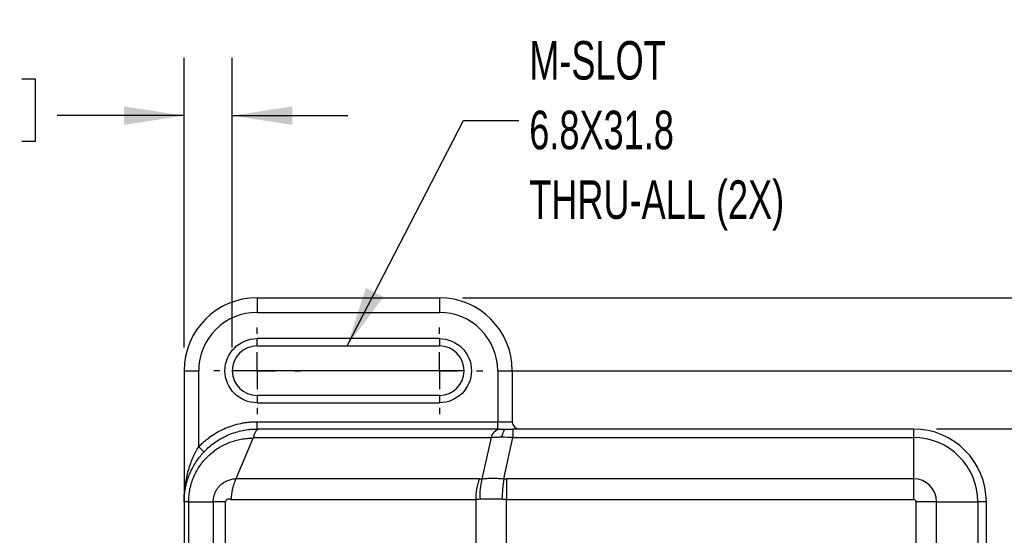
# Model space of a CAD drawing. Header units: millimetres. Extents: x 16 to 683, y 16 to 524.
# Tile 4 of 7: x 293 to 428, y 235 to 306. Entities that reach past the tile are written whole.
import ezdxf

# ---------------------------------------------------------------- set-up
doc = ezdxf.new("R2010")
doc.units = ezdxf.units.MM
doc.header["$LTSCALE"] = 2.5
doc.linetypes.add('CENTERX2', pattern=[20.32, 12.7, -2.54, 2.54, -2.54])
doc.layers.add('CENTER', color=40, linetype='CENTERX2')
doc.layers.add('DIMENSIONS', color=140, linetype='Continuous', lineweight=25)
doc.styles.add('SLDTEXTSTYLE0', font='TXT', dxfattribs={"width": 0.7})
doc.dimstyles.new('SLDDIMSTYLE0', dxfattribs={"dimtxt": 5.39502, "dimasz": 8.255, "dimexe": 0, "dimexo": 0.0625, "dimgap": 1.348755, "dimtad": 0, "dimtih": 1, "dimtoh": 1, "dimrnd": 1e-09, "dimzin": 12, "dimdsep": 46, "dimtxsty": 'SLDTEXTSTYLE0', "dimsah": 1, "dimcen": 0.09, "dimadec": 0, "dimazin": 3, "dimtfac": 1, "dimtmove": 0, "dimatfit": 0, "dimfxl": 0, "dimfrac": 2, "dimtolj": 1, "dimtzin": 12, "dimarcsym": 0})
doc.dimstyles.new('SLDDIMSTYLE1', dxfattribs={"dimtxt": 5.39502, "dimasz": 8.255, "dimexe": 0, "dimexo": 0.0625, "dimgap": 1.348755, "dimtad": 0, "dimtih": 1, "dimtoh": 1, "dimrnd": 1e-09, "dimzin": 4, "dimdsep": 46, "dimtxsty": 'SLDTEXTSTYLE0', "dimsah": 1, "dimcen": 0.09, "dimadec": 0, "dimazin": 1, "dimtfac": 1, "dimtofl": 0, "dimtmove": 0, "dimatfit": 3, "dimfxl": 0, "dimfrac": 2, "dimtolj": 1, "dimtzin": 12, "dimarcsym": 0})
doc.dimstyles.new('SLDDIMSTYLE3', dxfattribs={"dimtxt": 0.18, "dimasz": 8.255, "dimexe": 0, "dimexo": 0.0625, "dimgap": 0, "dimtad": 0, "dimtih": 1, "dimtoh": 1, "dimdec": 0, "dimrnd": 1e-09, "dimzin": 0, "dimdsep": 46, "dimtxsty": 'Standard', "dimsah": 1, "dimcen": 0.09, "dimadec": 0, "dimazin": 0, "dimtfac": 8.255, "dimtdec": 0, "dimtofl": 0, "dimtmove": 0, "dimatfit": 3, "dimfxl": 0, "dimfrac": 2, "dimtolj": 1, "dimtzin": 0, "dimarcsym": 0})

# ---------------------------------------------------------------- blocks, each defined once
blk = doc.blocks.new('_D')
at = {"layer": 'DIMENSIONS'}
for p, q in [((315.86, 261.14), (315.86, 300.91)), ((322.46, 261.14), (322.46, 300.91)), ((277.59, 298.01), (275.78, 298.01)), ((275.78, 298.01), (275.78, 289.44)), ((293.62, 298.01), (295.43, 298.01)), ((295.43, 298.01), (295.43, 289.44)), ((315.86, 292.97), (298.45, 292.97)), ((322.46, 292.97), (338.33, 292.97)), ((275.78, 289.44), (277.59, 289.44)), ((295.43, 289.44), (293.62, 289.44))]:
    blk.add_line(p, q, dxfattribs=at)
for points in [[(315.86, 292.97), (307.6, 294.24), (307.6, 291.7)], [(322.46, 292.97), (330.71, 291.7), (330.71, 294.24)]]:
    blk.add_solid(points, dxfattribs=at)
at = {"layer": 'DIMENSIONS', "char_height": 5.292, "attachment_point": 1, "style": 'SLDTEXTSTYLE0'}
for s, insert in [('6.6', (279.83, 306.04)), ('0.26', (277.59, 296.26)), ('TYP.', (277.85, 286.48))]:
    blk.add_mtext(s, dxfattribs=dict(at, insert=insert))
blk = doc.blocks.new('_D_1')
at = {"layer": 'DIMENSIONS'}
for p, q in [((419.03, 249.97), (507.91, 249.97)), ((499.98, 249.97), (499.98, 222.05)), ((491.96, 212.27), (490.15, 212.27)), ((490.15, 212.27), (490.15, 203.7)), ((507.99, 212.27), (509.8, 212.27)), ((509.8, 212.27), (509.8, 203.7)), ((490.15, 203.7), (491.96, 203.7)), ((509.8, 203.7), (507.99, 203.7)), ((499.98, 175.97), (499.98, 202.49)), ((419.03, 175.97), (507.91, 175.97))]:
    blk.add_line(p, q, dxfattribs=at)
for points in [[(499.98, 249.97), (498.71, 241.71), (501.25, 241.71)], [(499.98, 175.97), (501.25, 184.22), (498.71, 184.22)]]:
    blk.add_solid(points, dxfattribs=at)
at = {"layer": 'DIMENSIONS', "char_height": 5.292, "attachment_point": 1, "style": 'SLDTEXTSTYLE0'}
for s, insert in [('74.0', (491.96, 220.3)), ('2.91', (491.96, 210.52))]:
    blk.add_mtext(s, dxfattribs=dict(at, insert=insert))
blk = doc.blocks.new('_D_2')
at = {"layer": 'DIMENSIONS'}
for p, q in [((359.97, 257.97), (535.33, 257.97)), ((527.39, 257.97), (527.39, 222.05)), ((519.37, 212.27), (517.56, 212.27)), ((517.56, 212.27), (517.56, 203.7)), ((535.41, 212.27), (537.22, 212.27)), ((537.22, 212.27), (537.22, 203.7)), ((517.56, 203.7), (519.37, 203.7)), ((537.22, 203.7), (535.41, 203.7)), ((527.39, 167.97), (527.39, 202.49)), ((359.97, 167.97), (535.33, 167.97))]:
    blk.add_line(p, q, dxfattribs=at)
for points in [[(527.39, 257.97), (526.12, 249.71), (528.66, 249.71)], [(527.39, 167.97), (528.66, 176.22), (526.12, 176.22)]]:
    blk.add_solid(points, dxfattribs=at)
at = {"layer": 'DIMENSIONS', "char_height": 5.292, "attachment_point": 1, "style": 'SLDTEXTSTYLE0'}
for s, insert in [('90.0', (519.37, 220.3)), ('3.54', (519.37, 210.52))]:
    blk.add_mtext(s, dxfattribs=dict(at, insert=insert))
blk = doc.blocks.new('_D_3')
at = {"layer": 'DIMENSIONS'}
for p, q in [((354.03, 267.97), (560.97, 267.97)), ((553.04, 267.97), (553.04, 222.05)), ((545.02, 212.27), (543.21, 212.27)), ((543.21, 212.27), (543.21, 203.7)), ((561.05, 212.27), (562.86, 212.27)), ((562.86, 212.27), (562.86, 203.7)), ((543.21, 203.7), (545.02, 203.7)), ((562.86, 203.7), (561.05, 203.7)), ((553.04, 157.97), (553.04, 202.49)), ((354.03, 157.97), (560.97, 157.97))]:
    blk.add_line(p, q, dxfattribs=at)
for points in [[(553.04, 267.97), (551.77, 259.71), (554.31, 259.71)], [(553.04, 157.97), (554.31, 166.22), (551.77, 166.22)]]:
    blk.add_solid(points, dxfattribs=at)
at = {"layer": 'DIMENSIONS', "char_height": 5.292, "attachment_point": 1, "style": 'SLDTEXTSTYLE0'}
for s, insert in [('110.0', (542.78, 220.3)), ('4.33', (545.02, 210.52))]:
    blk.add_mtext(s, dxfattribs=dict(at, insert=insert))
blk = doc.blocks.new('SW_CENTERMARKSYMBOL_2')
at = {"layer": 'CENTER', "color": 0}
for p, q in [((0, 5.08), (0, 5.94)), ((0, 0), (0, 2.54)), ((0, 0), (-2.54, 0)), ((0, 0), (0, -2.54)), ((0, 0), (2.54, 0)), ((5.08, 0), (5.94, 0)), ((-5.08, 0), (-5.94, 0)), ((0, -5.08), (0, -5.94))]:
    blk.add_line(p, q, dxfattribs=at)
blk = doc.blocks.new('SW_CENTERMARKSYMBOL_3')
at = {"layer": 'CENTER', "color": 0}
for p, q in [((0, 5.08), (0, 5.94)), ((0, 0), (0, 2.54)), ((0, 0), (-2.54, 0)), ((0, 0), (0, -2.54)), ((0, 0), (2.54, 0)), ((5.08, 0), (5.94, 0)), ((-5.08, 0), (-5.94, 0)), ((0, -5.08), (0, -5.94))]:
    blk.add_line(p, q, dxfattribs=at)

msp = doc.modelspace()

# ---------------------------------------------------------------- linework, layer by layer
for p, q in [((325.858, 267.967), (350.858, 267.967)), ((325.858, 267.967), (325.858, 265.967)), ((350.858, 267.967), (350.858, 265.967)), ((325.858, 265.967), (350.858, 265.967)), ((350.858, 262.367), (325.858, 262.367)), ((325.858, 261.367), (325.858, 262.367)), ((350.858, 262.367), (350.858, 261.367)), ((325.858, 261.367), (350.858, 261.367)), ((315.858, 257.967), (317.858, 257.967)), ((315.858, 257.967), (315.858, 239.967)), ((317.858, 247.517), (317.858, 257.967)), ((358.858, 257.967), (358.858, 250.967)), ((358.858, 257.967), (360.858, 257.967)), ((360.858, 257.967), (360.858, 250.967)), ((350.858, 254.567), (325.858, 254.567)), ((325.858, 254.567), (325.858, 253.567)), ((350.858, 254.567), (350.858, 253.567)), ((325.858, 253.567), (350.858, 253.567)), ((325.858, 249.967), (325.858, 250.967)), ((325.858, 250.967), (358.858, 250.967)), ((359.147, 249.967), (325.858, 249.967)), ((358.858, 249.967), (358.858, 250.967)), ((358.858, 250.967), (360.858, 250.967)), ((415.858, 249.967), (360.94, 249.967)), ((360.94, 249.967), (360.94, 248.796)), ((415.858, 249.967), (415.858, 248.796)), ((322.98, 243.155), (325.328, 248.712)), ((325.357, 248.796), (357.952, 248.796)), ((357.952, 248.796), (356.7, 243.151)), ((359.689, 243.151), (360.94, 248.796)), ((360.94, 248.796), (415.858, 248.796)), ((415.858, 248.796), (415.858, 243.139)), ((317.858, 247.517), (318.586, 246.831)), ((356.344, 243.139), (322.973, 243.139)), ((360.075, 243.139), (360.075, 240.31)), ((415.858, 243.139), (360.075, 243.139)), ((415.858, 243.139), (415.858, 240.31)), ((322.284, 240.31), (355.849, 240.31)), ((355.849, 240.31), (355.849, 185.624)), ((360.075, 185.624), (360.075, 240.31)), ((360.075, 240.31), (415.858, 240.31)), ((316.485, 239.967), (315.858, 239.967)), ((315.858, 239.967), (315.858, 185.967)), ((316.485, 239.967), (319.851, 239.967)), ((316.485, 185.967), (316.485, 239.967)), ((321.534, 239.967), (319.851, 239.967)), ((319.851, 239.967), (319.851, 185.967)), ((321.534, 185.966), (321.534, 239.967)), ((419.03, 239.967), (416.202, 239.967)), ((416.202, 239.967), (416.202, 222.967)), ((419.03, 239.967), (424.687, 239.967)), ((419.03, 222.967), (419.03, 239.967)), ((425.858, 239.967), (424.687, 239.967)), ((424.687, 239.967), (424.687, 222.967)), ((425.858, 222.967), (425.858, 239.967))]:
    msp.add_line(p, q)
at = {"flags": 128}
msp.add_lwpolyline([(359.417, 248.829), (359.479, 249.086), (359.547, 249.313), (359.619, 249.509), (359.695, 249.672), (359.774, 249.8), (359.855, 249.893), (359.938, 249.949), (360.021, 249.967)], dxfattribs=at)
for centre, radius, start, end in [((325.858, 257.967), 10, 90, 180), ((350.858, 257.967), 10, 0, 90), ((325.858, 257.967), 3.4, 90, 270), ((350.858, 257.967), 3.4, 270, 90), ((359.483, 248.429), 1.575, 102.31861, 166.53053), ((361.858, 250.967), 1, 180, 270), ((415.858, 239.967), 10, 0, 90), ((415.858, 239.967), 8.828, 0, 90), ((363.364, 240.452), 7.517, 159.05922, 181.08226), ((364.8, 240.987), 8.384, 165.0386, 184.54214), ((406.162, 237.488), 46.817, 173.05217, 176.52856), ((415.858, 239.967), 3.172, 0, 90)]:
    msp.add_arc(centre, radius, start, end)
for points, knots in [([(325.858, 265.967), (323.737, 265.967), (321.702, 265.124), (318.701, 262.124), (317.858, 260.089), (317.858, 257.967)], [0, 0, 0, 0, 0.5, 0.5, 1, 1, 1, 1]), ([(358.858, 257.967), (358.858, 260.089), (358.016, 262.124), (355.015, 265.124), (352.98, 265.967), (350.858, 265.967)], [0, 0, 0, 0, 0.5, 0.5, 1, 1, 1, 1]), ([(325.858, 253.567), (323.43, 253.567), (321.458, 255.539), (321.458, 260.396), (323.43, 262.367), (325.858, 262.367)], [0, 0, 0, 0, 0.5, 0.5, 1, 1, 1, 1]), ([(350.858, 262.367), (353.287, 262.367), (355.258, 260.396), (355.258, 255.539), (353.287, 253.567), (350.858, 253.567)], [0, 0, 0, 0, 0.5, 0.5, 1, 1, 1, 1]), ([(315.858, 239.967), (315.859, 240.073), (315.861, 240.283), (315.877, 240.597), (315.901, 240.907), (315.935, 241.214), (315.978, 241.518), (316.03, 241.818), (316.09, 242.114), (316.159, 242.405), (316.235, 242.692), (316.32, 242.975), (316.412, 243.252), (316.511, 243.524), (316.617, 243.791), (316.73, 244.053), (317.046, 244.734), (317.667, 245.786), (318.805, 247.132), (320.252, 248.326), (321.7, 249.104), (322.947, 249.551), (323.893, 249.788), (324.752, 249.917), (325.408, 249.963), (325.743, 249.966), (325.858, 249.967)], [0, 0, 0, 0, 0.0201482, 0.0401423, 0.0599824, 0.0796684, 0.0992004, 0.1185783, 0.1378023, 0.1568722, 0.1757881, 0.19455, 0.213158, 0.231612, 0.2499121, 0.2680583, 0.2860505, 0.3934735, 0.50013, 0.6213905, 0.7498245, 0.811961, 0.8743571, 0.9359599, 0.9778439, 1, 1, 1, 1]), ([(317.858, 247.517), (317.932, 247.593), (318.078, 247.746), (318.305, 247.966), (318.538, 248.18), (318.777, 248.387), (319.022, 248.587), (319.273, 248.78), (319.75, 249.126), (320.479, 249.585), (321.495, 250.086), (322.556, 250.481), (323.467, 250.716), (324.202, 250.847), (324.752, 250.916), (325.304, 250.959), (325.674, 250.965), (325.858, 250.967)], [0, 0, 0, 0, 0.0354144, 0.0707579, 0.1060597, 0.1413492, 0.1766557, 0.2120087, 0.2474375, 0.3736937, 0.5000086, 0.6262648, 0.7525798, 0.8145027, 0.8762753, 0.9380552, 1, 1, 1, 1]), ([(325.946, 249.967), (325.952, 249.967), (325.966, 249.967), (325.98, 249.966), (325.99, 249.965), (325.996, 249.964), (325.999, 249.961), (325.995, 249.957), (325.98, 249.946), (325.949, 249.927), (325.895, 249.886), (325.813, 249.807), (325.716, 249.679), (325.618, 249.511), (325.527, 249.314), (325.437, 249.079), (325.384, 248.891), (325.357, 248.796)], [0, 0, 0, 0, 0.01014422, 0.02128058, 0.03372772, 0.04771494, 0.06340417, 0.09187032, 0.12624748, 0.18212434, 0.25181335, 0.36250236, 0.50097969, 0.61845599, 0.74077956, 0.8679585, 1, 1, 1, 1]), ([(316.485, 239.967), (316.485, 239.974), (316.485, 239.986), (316.485, 240.005), (316.485, 240.033), (316.486, 240.098), (316.487, 240.155), (316.49, 240.267), (316.493, 240.343), (316.504, 240.567), (316.516, 240.717), (316.562, 241.16), (316.607, 241.452), (316.726, 242.027), (316.8, 242.311), (316.976, 242.872), (317.08, 243.15), (317.432, 243.968), (317.718, 244.48), (318.381, 245.433), (318.761, 245.877), (319.604, 246.684), (320.058, 247.038), (321.016, 247.647), (321.523, 247.904), (322.583, 248.318), (323.12, 248.469), (323.938, 248.619), (324.213, 248.656), (324.63, 248.692), (324.77, 248.701), (324.979, 248.709), (325.049, 248.71), (325.154, 248.712), (325.207, 248.712), (325.259, 248.712), (325.294, 248.712), (325.314, 248.711), (325.328, 248.712)], [0, 0, 0, 0, 0.0019531, 0.0019531, 0.0039063, 0.0078125, 0.015625, 0.015625, 0.03125, 0.03125, 0.0625, 0.0625, 0.125, 0.125, 0.1875, 0.1875, 0.25, 0.25, 0.375, 0.375, 0.5, 0.5, 0.625, 0.625, 0.75, 0.75, 0.875, 0.875, 0.9375, 0.9375, 0.96875, 0.96875, 0.984375, 0.984375, 0.9921875, 0.9960938, 0.9960938, 1, 1, 1, 1]), ([(325.328, 248.712), (325.334, 248.726), (325.345, 248.754), (325.353, 248.782), (325.357, 248.796)], [0, 0, 0, 0, 0.50344, 1, 1, 1, 1]), ([(359.417, 248.829), (359.334, 248.829), (359.167, 248.829), (358.92, 248.826), (358.675, 248.821), (358.431, 248.815), (358.19, 248.806), (358.031, 248.799), (357.952, 248.796)], [0, 0, 0, 0, 0.1661542, 0.3324589, 0.4989551, 0.6656836, 0.8326851, 1, 1, 1, 1]), ([(315.858, 239.967), (315.859, 240.105), (315.861, 240.369), (315.876, 240.746), (315.895, 241.086), (315.919, 241.39), (315.945, 241.657), (316.002, 242.167), (316.111, 242.885), (316.322, 243.862), (316.589, 244.79), (316.868, 245.554), (317.107, 246.112), (317.289, 246.5), (317.476, 246.862), (317.663, 247.2), (317.795, 247.413), (317.858, 247.517)], [0, 0, 0, 0, 0.053484, 0.1022368, 0.1462583, 0.1855485, 0.2201075, 0.2499353, 0.3837483, 0.5000348, 0.632412, 0.74964, 0.8053, 0.8581352, 0.9081739, 0.955449, 1, 1, 1, 1]), ([(319.851, 239.967), (319.852, 240.025), (319.854, 240.144), (319.87, 240.324), (319.896, 240.508), (319.934, 240.696), (319.986, 240.887), (320.051, 241.08), (320.131, 241.273), (320.227, 241.467), (320.338, 241.658), (320.467, 241.847), (320.612, 242.03), (320.776, 242.207), (320.956, 242.375), (321.155, 242.532), (321.371, 242.677), (321.603, 242.808), (321.852, 242.921), (322.115, 243.015), (322.393, 243.087), (322.682, 243.138), (322.88, 243.149), (322.98, 243.155)], [0, 0, 0, 0, 0.0347417, 0.0706149, 0.1076424, 0.1458475, 0.1852545, 0.2258902, 0.2677842, 0.3109623, 0.3554556, 0.4012945, 0.4485066, 0.4971185, 0.5471539, 0.5986329, 0.6515709, 0.7059785, 0.7618628, 0.8192179, 0.8780368, 0.9383037, 1, 1, 1, 1]), ([(322.973, 243.139), (322.95, 243.092), (322.905, 242.999), (322.841, 242.851), (322.779, 242.697), (322.72, 242.536), (322.664, 242.37), (322.612, 242.199), (322.562, 242.023), (322.514, 241.836), (322.466, 241.625), (322.414, 241.371), (322.363, 241.066), (322.315, 240.706), (322.295, 240.448), (322.284, 240.31)], [0, 0, 0, 0, 0.0619741, 0.1240918, 0.1863533, 0.2487586, 0.3113081, 0.3740018, 0.43684, 0.4998228, 0.5687459, 0.6532285, 0.7532676, 0.8688595, 1, 1, 1, 1]), ([(356.7, 243.151), (356.796, 243.159), (356.989, 243.175), (357.281, 243.193), (357.575, 243.206), (357.873, 243.213), (358.172, 243.216), (358.473, 243.213), (358.775, 243.206), (359.079, 243.193), (359.383, 243.175), (359.587, 243.159), (359.689, 243.151)], [0, 0, 0, 0, 0.1000359, 0.2000479, 0.3000419, 0.4000239, 0.5, 0.5999761, 0.6999581, 0.7999521, 0.8999641, 1, 1, 1, 1]), ([(322.284, 240.31), (322.245, 240.317), (322.207, 240.323), (322.131, 240.336), (322.093, 240.344), (321.977, 240.356), (321.899, 240.349), (321.75, 240.299), (321.68, 240.257), (321.572, 240.136), (321.534, 240.054), (321.534, 239.967)], [0, 0, 0, 0, 0.125, 0.125, 0.25, 0.25, 0.5, 0.5, 0.75, 0.75, 1, 1, 1, 1]), ([(356.442, 240.323), (356.342, 240.319), (356.143, 240.312), (355.947, 240.311), (355.849, 240.31)], [0, 0, 0, 0, 0.5001803, 1, 1, 1, 1]), ([(359.431, 240.323), (359.329, 240.327), (359.124, 240.334), (358.819, 240.342), (358.515, 240.348), (358.212, 240.352), (357.911, 240.353), (357.612, 240.352), (357.315, 240.348), (357.021, 240.342), (356.73, 240.334), (356.538, 240.327), (356.442, 240.323)], [0, 0, 0, 0, 0.1000359, 0.2000479, 0.3000419, 0.4000239, 0.5, 0.5999761, 0.6999581, 0.7999521, 0.8999641, 1, 1, 1, 1]), ([(360.075, 240.31), (359.968, 240.311), (359.753, 240.312), (359.538, 240.319), (359.431, 240.323)], [0, 0, 0, 0, 0.4998197, 1, 1, 1, 1]), ([(416.202, 239.967), (416.202, 240.058), (416.165, 240.146), (416.037, 240.274), (415.949, 240.31), (415.858, 240.31)], [0, 0, 0, 0, 0.5, 0.5, 1, 1, 1, 1])]:
    msp.add_open_spline(points, degree=3, knots=knots)
for points in [[(325.858, 249.967), (325.888, 249.967), (325.917, 249.967), (325.946, 249.967)], [(359.147, 249.967), (359.429, 249.967), (359.721, 249.967), (360.021, 249.967)], [(360.021, 249.967), (360.322, 249.967), (360.629, 249.967), (360.94, 249.967)], [(360.94, 248.796), (360.426, 248.818), (359.917, 248.829), (359.417, 248.829)], [(322.973, 243.139), (322.975, 243.144), (322.978, 243.15), (322.98, 243.155)], [(356.344, 243.139), (356.461, 243.139), (356.58, 243.143), (356.7, 243.151)], [(359.689, 243.151), (359.817, 243.143), (359.946, 243.139), (360.075, 243.139)]]:
    msp.add_open_spline(points, degree=3)
at = {"layer": 'CENTER'}
msp.add_line((354.258, 257.967), (322.458, 257.967), dxfattribs=at)

# ---------------------------------------------------------------- block references
for name, p in [('SW_CENTERMARKSYMBOL_3', (325.858, 257.967)), ('SW_CENTERMARKSYMBOL_2', (350.858, 257.967))]:
    msp.add_blockref(name, p, dxfattribs=at)

# ---------------------------------------------------------------- texts
at = {"layer": 'DIMENSIONS', "attachment_point": 1, "style": 'SLDTEXTSTYLE0'}
for s, insert, char_height in [('M-SLOT', (363.187, 303.203), 5.2917), ('6.8X31.8', (363.187, 293.647), 5.2917), ('THRU-ALL (2X)', (363.187, 284.092), 5.29167)]:
    msp.add_mtext(s, dxfattribs=dict(at, insert=insert, char_height=char_height))

# ---------------------------------------------------------------- dimensions: what is measured, and where the dimension line sits
at = {"layer": 'DIMENSIONS'}
dim = msp.add_linear_dim(base=(315.858, 292.968), p1=(322.458, 257.967), p2=(315.858, 257.967), text='<>\\PTYP.', dimstyle='SLDDIMSTYLE0', dxfattribs=at)
dim.commit()
dim.dimension.update_dxf_attribs({"geometry": '_D', "text_midpoint": (285.605, 292.968), "dimtype": 160})
for base, p1, p2, picture, middle in [((553.037, 157.967), (350.858, 267.967), (350.858, 157.967), '_D_3', (553.037, 212.271)), ((527.389, 167.967), (356.798, 257.967), (356.798, 167.967), '_D_2', (527.389, 212.271)), ((499.977, 175.967), (415.858, 249.967), (415.858, 175.967), '_D_1', (499.977, 212.271))]:
    dim = msp.add_linear_dim(base=base, p1=p1, p2=p2, angle=90, dimstyle='SLDDIMSTYLE1', dxfattribs=at)
    dim.commit()
    dim.dimension.update_dxf_attribs({"geometry": picture, "text_midpoint": middle, "dimtype": 160})

# ---------------------------------------------------------------- leaders
msp.add_leader([(338.202, 261.367), (354.146, 292.282), (361.733, 292.282)], dimstyle='SLDDIMSTYLE3', dxfattribs=at)

doc.saveas('drawing.dxf')
